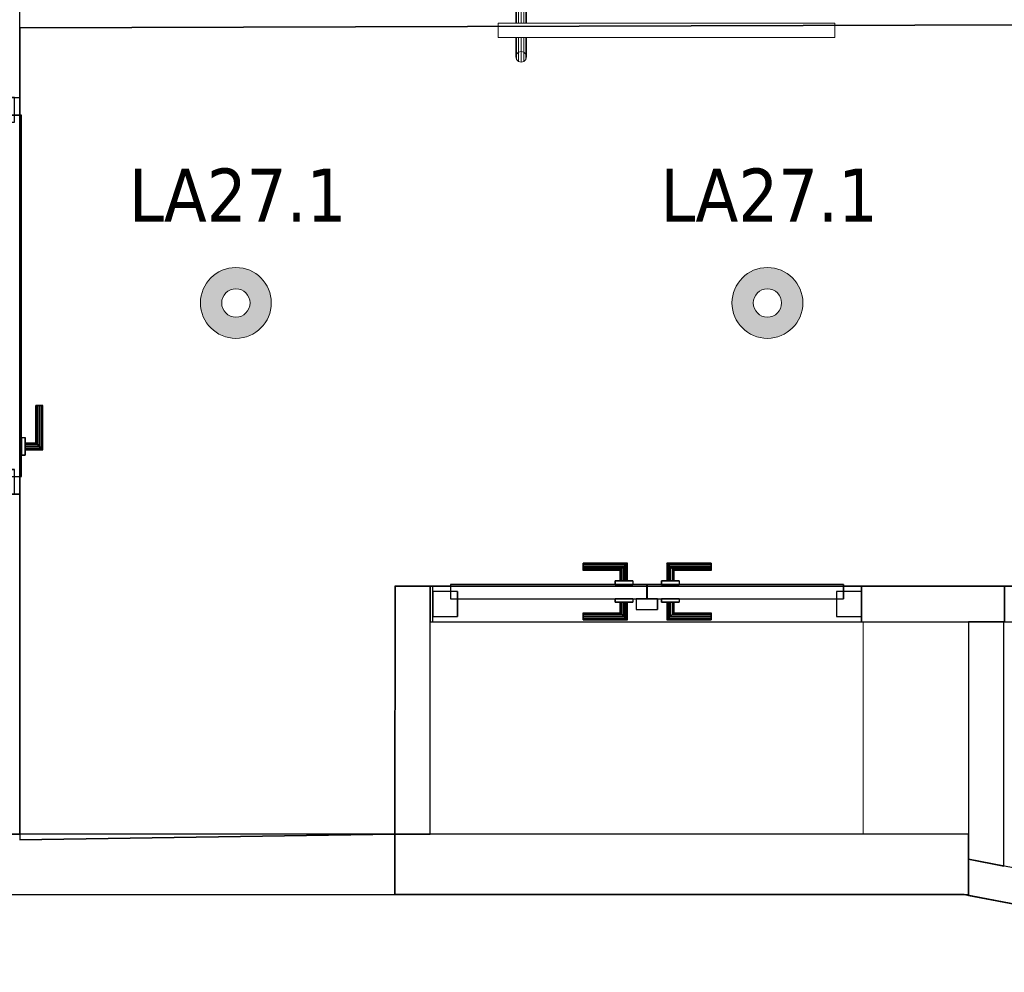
# Model space of a CAD drawing. Header units: metres. Extents: x 391.1 to 427.5, y 12.8 to 28.4.
# Tile 71 of 218: x 403.4 to 406.1, y 23.3 to 25.9. Entities that reach past the tile are written whole.
import ezdxf

# ---------------------------------------------------------------- set-up
doc = ezdxf.new("R2010")
doc.units = ezdxf.units.M
doc.layers.add('01_CARPINTERIA', color=5, linetype='Continuous', lineweight=25, true_color=0x0000ff)
doc.layers.add('01_SUELOS', color=7, linetype='Continuous', lineweight=25, true_color=0x007f00)
for name, color, linetype, lineweight in [('A-COLS-____-MCUT', 7, 'Continuous', 18), ('A-COLS-____-OTLN', 7, 'Continuous', 18), ('A-DETL-GENF-OTLN', 7, 'Continuous', 18), ('A-GENM-____-OTLN', 7, 'Continuous', 18), ('A-WALL-____-MCUT', 7, 'Continuous', 25), ('A-WALL-____-OTLN', 7, 'Continuous', 25), ('E-LITE-EQPM-IDEN', 7, 'Continuous', 30)]:
    doc.layers.add(name, color=color, linetype=linetype, lineweight=lineweight)
doc.styles.add('Tahoma_4', font='tahoma.ttf', dxfattribs={"height": 0.15})

# ---------------------------------------------------------------- blocks, each defined once
blk = doc.blocks.new('Family - Evans PA-152017-03_ENLLUMENAT_P0A')
at = {"layer": 'A-WALL-____-MCUT', "color": 253, "true_color": 0xaaaaaa}
for p, q in [((0.019, 0.1), (0, 0)), ((0.6897, 0.1), (0.019, 0.1)), ((0.6897, 0), (0.6897, 0.1)), ((0, 0), (0.6897, 0))]:
    blk.add_line(p, q, dxfattribs=at)
at = {"layer": 'A-WALL-____-OTLN', "color": 253, "true_color": 0xaaaaaa}
for p, q in [((0.019, 0.1), (0, 0)), ((0.6897, 0.1), (0.019, 0.1)), ((0.6897, 0), (0.6897, 0.1)), ((0, 0), (0.6897, 0))]:
    blk.add_line(p, q, dxfattribs=at)
at = {"layer": 'A-WALL-____-OTLN', "color": 253, "lineweight": 18, "true_color": 0xaaaaaa}
blk.add_line((0, 0), (0.6897, 0), dxfattribs=at)
blk = doc.blocks.new('Family - LONDR55-XX_ZZ-ARQ-CAA-M3D-Londres55-152039-03_ENLLUMENAT_P0A')
at = {"layer": '01_CARPINTERIA', "color": 161, "true_color": 0xaaaaff}
for p, q in [((0.87, 0.1487), (0.87, 0.15)), ((0.87, 0.15), (0.87, 0.1487)), ((0.995, 0.15), (0.87, 0.15)), ((0.87, 0.145), (0.87, 0.1487)), ((0.87, 0.1487), (0.87, 0.145)), ((0.9937, 0.1487), (0.87, 0.1487)), ((0.9937, 0.1487), (0.87, 0.1487)), ((0.87, 0.14), (0.87, 0.145)), ((0.87, 0.145), (0.87, 0.14)), ((0.99, 0.145), (0.87, 0.145)), ((0.99, 0.145), (0.87, 0.145)), ((0.87, 0.135), (0.87, 0.14)), ((0.87, 0.14), (0.87, 0.135)), ((0.87, 0.14), (0.985, 0.14)), ((0.985, 0.14), (0.87, 0.14)), ((0.98, 0.135), (0.985, 0.14)), ((0.985, 0.14), (0.98, 0.135)), ((0.99, 0.145), (0.985, 0.14)), ((0.985, 0.14), (0.99, 0.145)), ((0.985, 0.14), (0.985, 0.1)), ((0.985, 0.1), (0.985, 0.14)), ((0.9937, 0.1487), (0.99, 0.145)), ((0.99, 0.145), (0.9937, 0.1487)), ((0.99, 0.1), (0.99, 0.145)), ((0.99, 0.1), (0.99, 0.145)), ((0.995, 0.15), (0.9937, 0.1487)), ((0.9937, 0.1487), (0.995, 0.15)), ((0.9937, 0.1), (0.9937, 0.1487)), ((0.9937, 0.1), (0.9937, 0.1487)), ((0.995, 0.1), (0.995, 0.15)), ((0.87, 0.135), (0.87, 0.1313)), ((0.87, 0.1313), (0.87, 0.135)), ((0.98, 0.135), (0.87, 0.135)), ((0.98, 0.135), (0.87, 0.135)), ((0.87, 0.1313), (0.87, 0.13)), ((0.87, 0.13), (0.87, 0.1313)), ((0.9763, 0.1313), (0.87, 0.1313)), ((0.9763, 0.1313), (0.87, 0.1313)), ((0.975, 0.13), (0.87, 0.13)), ((0.975, 0.13), (0.9763, 0.1313)), ((0.9763, 0.1313), (0.975, 0.13)), ((0.975, 0.1), (0.975, 0.13)), ((0.9763, 0.1313), (0.98, 0.135)), ((0.98, 0.135), (0.9763, 0.1313)), ((0.9763, 0.1), (0.9763, 0.1313)), ((0.9763, 0.1), (0.9763, 0.1313)), ((0.98, 0.1), (0.98, 0.135)), ((0.98, 0.1), (0.98, 0.135)), ((1.07, 0.09), (0.05, 0.09)), ((0.05, 0.09), (0.05, 0.05)), ((1.07, 0.09), (0.05, 0.09)), ((0.05, 0.05), (0.05, 0.09)), ((1.01, 0.1), (0.96, 0.1)), ((0.96, 0.1), (1.01, 0.1)), ((0.96, 0.09), (0.96, 0.1)), ((0.96, 0.09), (0.96, 0.1)), ((1.01, 0.09), (0.96, 0.09)), ((0.96, 0.09), (1.01, 0.09)), ((0.9763, 0.1), (0.975, 0.1)), ((0.975, 0.1), (0.9763, 0.1)), ((0.98, 0.1), (0.9763, 0.1)), ((0.9763, 0.1), (0.98, 0.1)), ((0.985, 0.1), (0.98, 0.1)), ((0.98, 0.1), (0.985, 0.1)), ((0.99, 0.1), (0.985, 0.1)), ((0.985, 0.1), (0.99, 0.1)), ((0.99, 0.1), (0.9937, 0.1)), ((0.9937, 0.1), (0.99, 0.1)), ((0.9937, 0.1), (0.995, 0.1)), ((0.995, 0.1), (0.9937, 0.1)), ((1.01, 0.09), (1.01, 0.1)), ((1.01, 0.1), (1.01, 0.09)), ((1.07, 0.05), (1.07, 0.09)), ((1.07, 0.05), (1.07, 0.09)), ((0.07, 0.07), (0, 0.07)), ((0, 0.07), (0, 0)), ((0.07, 0.07), (0, 0.07)), ((0, 0), (0, 0.07)), ((0.07, 0), (0.07, 0.07)), ((0.07, 0), (0.07, 0.07)), ((1.12, 0.07), (1.05, 0.07)), ((1.05, 0.07), (1.05, 0)), ((1.12, 0.07), (1.05, 0.07)), ((1.05, 0), (1.05, 0.07)), ((1.12, 0), (1.12, 0.07)), ((1.12, 0), (1.12, 0.07)), ((0.05, 0.05), (1.07, 0.05)), ((0.05, 0.05), (1.07, 0.05)), ((0.96, 0.05), (1.01, 0.05)), ((1.01, 0.05), (0.96, 0.05)), ((0.96, 0.04), (0.96, 0.05)), ((0.96, 0.04), (0.96, 0.05)), ((0.96, 0.04), (1.01, 0.04)), ((1.01, 0.04), (0.96, 0.04)), ((0.9763, 0.04), (0.975, 0.04)), ((0.975, 0.04), (0.9763, 0.04)), ((0.975, 0.01), (0.975, 0.04)), ((0.98, 0.04), (0.9763, 0.04)), ((0.9763, 0.04), (0.98, 0.04)), ((0.9763, 0.0087), (0.9763, 0.04)), ((0.9763, 0.0087), (0.9763, 0.04)), ((0.98, 0.04), (0.985, 0.04)), ((0.985, 0.04), (0.98, 0.04)), ((0.98, 0.005), (0.98, 0.04)), ((0.98, 0.005), (0.98, 0.04)), ((0.985, 0.04), (0.99, 0.04)), ((0.99, 0.04), (0.985, 0.04)), ((0.985, 0.04), (0.985, 0)), ((0.985, 0), (0.985, 0.04)), ((0.99, 0.04), (0.9937, 0.04)), ((0.9937, 0.04), (0.99, 0.04)), ((0.99, -0.005), (0.99, 0.04)), ((0.99, -0.005), (0.99, 0.04)), ((0.9937, 0.04), (0.995, 0.04)), ((0.995, 0.04), (0.9937, 0.04)), ((0.9937, -0.0087), (0.9937, 0.04)), ((0.9937, -0.0087), (0.9937, 0.04)), ((0.995, -0.01), (0.995, 0.04)), ((1.01, 0.04), (1.01, 0.05)), ((1.01, 0.05), (1.01, 0.04)), ((0, 0), (0.07, 0)), ((0, 0), (0.07, 0)), ((0.87, 0.0087), (0.87, 0.01)), ((0.87, 0.01), (0.87, 0.0087)), ((0.87, 0.01), (0.975, 0.01)), ((0.87, 0.005), (0.87, 0.0087)), ((0.87, 0.0087), (0.87, 0.005)), ((0.87, 0.0087), (0.9763, 0.0087)), ((0.87, 0.0087), (0.9763, 0.0087)), ((0.87, 0), (0.87, 0.005)), ((0.87, 0.005), (0.87, 0)), ((0.87, 0.005), (0.98, 0.005)), ((0.87, 0.005), (0.98, 0.005)), ((0.87, -0.005), (0.87, 0)), ((0.985, 0), (0.87, 0)), ((0.87, 0), (0.985, 0)), ((0.9763, 0.0087), (0.975, 0.01)), ((0.975, 0.01), (0.9763, 0.0087)), ((0.98, 0.005), (0.9763, 0.0087)), ((0.9763, 0.0087), (0.98, 0.005)), ((0.985, 0), (0.98, 0.005)), ((0.98, 0.005), (0.985, 0)), ((0.985, 0), (0.99, -0.005)), ((1.05, 0), (1.12, 0)), ((1.05, 0), (1.12, 0)), ((0.87, 0), (0.87, -0.005)), ((0.87, -0.005), (0.87, -0.0087)), ((0.87, -0.0087), (0.87, -0.005)), ((0.87, -0.005), (0.99, -0.005)), ((0.87, -0.005), (0.99, -0.005)), ((0.87, -0.0087), (0.87, -0.01)), ((0.87, -0.01), (0.87, -0.0087)), ((0.87, -0.0087), (0.9937, -0.0087)), ((0.87, -0.0087), (0.9937, -0.0087)), ((0.87, -0.01), (0.995, -0.01)), ((0.99, -0.005), (0.985, 0)), ((0.99, -0.005), (0.9937, -0.0087)), ((0.9937, -0.0087), (0.99, -0.005)), ((0.9937, -0.0087), (0.995, -0.01)), ((0.995, -0.01), (0.9937, -0.0087))]:
    blk.add_line(p, q, dxfattribs=at)
blk = doc.blocks.new('Family - Porta PA-152040-03_ENLLUMENAT_P0A')
blk.add_blockref('Family - LONDR55-XX_ZZ-ARQ-CAA-M3D-Londres55-152039-03_ENLLUMENAT_P0A', (0, 0))
blk = doc.blocks.new('Family - Pilar PA-152210-03_ENLLUMENAT_P0A')
at = {"layer": 'A-COLS-____-MCUT', "color": 253, "true_color": 0xaaaaaa}
for p, q in [((0.2976, 0.6), (0, 0.6)), ((0, 0.6), (0, 0)), ((0.2976, 0), (0.2976, 0.6)), ((0, 0), (0.2976, 0))]:
    blk.add_line(p, q, dxfattribs=at)
at = {"layer": 'A-COLS-____-OTLN', "color": 253, "true_color": 0xaaaaaa}
for p, q in [((0.2976, 0.6), (0, 0.6)), ((0, 0.6), (0, 0)), ((0.2976, 0), (0.2976, 0.6)), ((0, 0), (0.2976, 0))]:
    blk.add_line(p, q, dxfattribs=at)
blk = doc.blocks.new('Family - LONDR55-XX_ZZ-ARQ-CAA-M3D-Londres55-152246-03_ENLLUMENAT_P0A')
at = {"layer": 'A-GENM-____-OTLN', "color": 253, "true_color": 0xaaaaaa}
for p, q in [((0.052, 0.1725), (0.05, 0.165)), ((0.052, 0.1725), (0.05, 0.165)), ((0.0575, 0.178), (0.052, 0.1725)), ((0.0575, 0.178), (0.052, 0.1725)), ((0.052, 0.11), (0.052, 0.1725)), ((0.065, 0.18), (0.0575, 0.178)), ((0.065, 0.18), (0.0575, 0.178)), ((0.0575, 0.11), (0.0575, 0.178)), ((0.0725, 0.178), (0.065, 0.18)), ((0.0725, 0.178), (0.065, 0.18)), ((0.065, 0.11), (0.065, 0.18)), ((0.078, 0.1725), (0.0725, 0.178)), ((0.078, 0.1725), (0.0725, 0.178)), ((0.0725, 0.11), (0.0725, 0.178)), ((0.08, 0.165), (0.078, 0.1725)), ((0.08, 0.165), (0.078, 0.1725)), ((0.078, 0.11), (0.078, 0.1725)), ((0.05, 0.165), (0.052, 0.1575)), ((0.05, 0.11), (0.05, 0.165)), ((0.05, 0.165), (0.052, 0.1575)), ((0.052, 0.1575), (0.0575, 0.152)), ((0.052, 0.11), (0.052, 0.1575)), ((0.052, 0.1575), (0.0575, 0.152)), ((0.0575, 0.152), (0.065, 0.15)), ((0.0575, 0.11), (0.0575, 0.152)), ((0.0575, 0.152), (0.065, 0.15)), ((0.065, 0.15), (0.0725, 0.152)), ((0.065, 0.15), (0.0725, 0.152)), ((0.065, 0.11), (0.065, 0.15)), ((0.0725, 0.152), (0.078, 0.1575)), ((0.0725, 0.152), (0.078, 0.1575)), ((0.0725, 0.11), (0.0725, 0.152)), ((0.078, 0.1575), (0.08, 0.165)), ((0.078, 0.1575), (0.08, 0.165)), ((0.078, 0.11), (0.078, 0.1575)), ((0.08, 0.165), (0.08, 0.11)), ((0.95, 0.11), (0, 0.11)), ((0, 0.11), (0, 0.07)), ((0.95, 0.11), (0, 0.11)), ((0, 0.11), (0, 0.07)), ((0.052, 0.11), (0.05, 0.11)), ((0.05, 0.11), (0.052, 0.11)), ((0.0575, 0.11), (0.052, 0.11)), ((0.052, 0.11), (0.0575, 0.11)), ((0.065, 0.11), (0.0575, 0.11)), ((0.0575, 0.11), (0.065, 0.11)), ((0.0725, 0.11), (0.065, 0.11)), ((0.065, 0.11), (0.0725, 0.11)), ((0.078, 0.11), (0.0725, 0.11)), ((0.0725, 0.11), (0.078, 0.11)), ((0.078, 0.11), (0.08, 0.11)), ((0.08, 0.11), (0.078, 0.11)), ((0.95, 0.07), (0.95, 0.11)), ((0.95, 0.11), (0.95, 0.07)), ((0, 0.07), (0.95, 0.07)), ((0, 0.07), (0.95, 0.07)), ((0.05, 0.015), (0.05, 0.07)), ((0.052, 0.07), (0.05, 0.07)), ((0.05, 0.07), (0.052, 0.07)), ((0.052, 0.0075), (0.052, 0.07)), ((0.052, 0.0225), (0.052, 0.07)), ((0.0575, 0.07), (0.052, 0.07)), ((0.052, 0.07), (0.0575, 0.07)), ((0.0575, 0.002), (0.0575, 0.07)), ((0.0575, 0.028), (0.0575, 0.07)), ((0.065, 0.07), (0.0575, 0.07)), ((0.0575, 0.07), (0.065, 0.07)), ((0.065, 0), (0.065, 0.07)), ((0.065, 0.03), (0.065, 0.07)), ((0.0725, 0.07), (0.065, 0.07)), ((0.065, 0.07), (0.0725, 0.07)), ((0.0725, 0.002), (0.0725, 0.07)), ((0.0725, 0.028), (0.0725, 0.07)), ((0.078, 0.07), (0.0725, 0.07)), ((0.0725, 0.07), (0.078, 0.07)), ((0.078, 0.0075), (0.078, 0.07)), ((0.078, 0.0225), (0.078, 0.07)), ((0.078, 0.07), (0.08, 0.07)), ((0.08, 0.07), (0.078, 0.07)), ((0.08, 0.07), (0.08, 0.015)), ((0.0575, 0.028), (0.052, 0.0225)), ((0.0575, 0.028), (0.052, 0.0225)), ((0.065, 0.03), (0.0575, 0.028)), ((0.065, 0.03), (0.0575, 0.028)), ((0.0725, 0.028), (0.065, 0.03)), ((0.0725, 0.028), (0.065, 0.03)), ((0.078, 0.0225), (0.0725, 0.028)), ((0.078, 0.0225), (0.0725, 0.028)), ((0.052, 0.0225), (0.05, 0.015)), ((0.052, 0.0225), (0.05, 0.015)), ((0.05, 0.015), (0.052, 0.0075)), ((0.05, 0.015), (0.052, 0.0075)), ((0.052, 0.0075), (0.0575, 0.002)), ((0.052, 0.0075), (0.0575, 0.002)), ((0.0575, 0.002), (0.065, 0)), ((0.0575, 0.002), (0.065, 0)), ((0.065, 0), (0.0725, 0.002)), ((0.065, 0), (0.0725, 0.002)), ((0.0725, 0.002), (0.078, 0.0075)), ((0.0725, 0.002), (0.078, 0.0075)), ((0.08, 0.015), (0.078, 0.0225)), ((0.08, 0.015), (0.078, 0.0225)), ((0.078, 0.0075), (0.08, 0.015)), ((0.078, 0.0075), (0.08, 0.015))]:
    blk.add_line(p, q, dxfattribs=at)
blk = doc.blocks.new('Family - Porta PA-152247-03_ENLLUMENAT_P0A')
at = {"extrusion": (0, 0, -1), "zscale": -1, "rotation": 180}
blk.add_blockref('Family - LONDR55-XX_ZZ-ARQ-CAA-M3D-Londres55-152246-03_ENLLUMENAT_P0A', (0, 0), dxfattribs=at)
blk = doc.blocks.new('Family - LONDR55-XX_ZZ-ARQ-CAA-M3D-Londres55-152318-03_ENLLUMENAT_P0A')
at = {"layer": '01_CARPINTERIA', "color": 161, "true_color": 0xaaaaff}
for p, q in [((0.4242, 0.1487), (0.4242, 0.15)), ((0.4242, 0.15), (0.4242, 0.1487)), ((0.5492, 0.15), (0.4242, 0.15)), ((0.4242, 0.145), (0.4242, 0.1487)), ((0.4242, 0.1487), (0.4242, 0.145)), ((0.5478, 0.1487), (0.4242, 0.1487)), ((0.5478, 0.1487), (0.4242, 0.1487)), ((0.4242, 0.14), (0.4242, 0.145)), ((0.4242, 0.145), (0.4242, 0.14)), ((0.5442, 0.145), (0.4242, 0.145)), ((0.5442, 0.145), (0.4242, 0.145)), ((0.4242, 0.135), (0.4242, 0.14)), ((0.4242, 0.14), (0.4242, 0.135)), ((0.4242, 0.14), (0.5392, 0.14)), ((0.5392, 0.14), (0.4242, 0.14)), ((0.5342, 0.135), (0.5392, 0.14)), ((0.5392, 0.14), (0.5342, 0.135)), ((0.5442, 0.145), (0.5392, 0.14)), ((0.5392, 0.14), (0.5442, 0.145)), ((0.5392, 0.14), (0.5392, 0.1)), ((0.5392, 0.1), (0.5392, 0.14)), ((0.5478, 0.1487), (0.5442, 0.145)), ((0.5442, 0.145), (0.5478, 0.1487)), ((0.5442, 0.1), (0.5442, 0.145)), ((0.5442, 0.1), (0.5442, 0.145)), ((0.5492, 0.15), (0.5478, 0.1487)), ((0.5478, 0.1487), (0.5492, 0.15)), ((0.5478, 0.1), (0.5478, 0.1487)), ((0.5478, 0.1), (0.5478, 0.1487)), ((0.5492, 0.1), (0.5492, 0.15)), ((0.6615, 0.1487), (0.6602, 0.15)), ((0.6602, 0.15), (0.6602, 0.1)), ((0.6602, 0.15), (0.6615, 0.1487)), ((0.7852, 0.15), (0.6602, 0.15)), ((0.6652, 0.145), (0.6615, 0.1487)), ((0.6615, 0.1487), (0.6615, 0.1)), ((0.6615, 0.1487), (0.6615, 0.1)), ((0.6615, 0.1487), (0.6652, 0.145)), ((0.7852, 0.1487), (0.6615, 0.1487)), ((0.7852, 0.1487), (0.6615, 0.1487)), ((0.6702, 0.14), (0.6652, 0.145)), ((0.6652, 0.145), (0.6652, 0.1)), ((0.6652, 0.145), (0.6652, 0.1)), ((0.6652, 0.145), (0.6702, 0.14)), ((0.7852, 0.145), (0.6652, 0.145)), ((0.7852, 0.145), (0.6652, 0.145)), ((0.6702, 0.1), (0.6702, 0.14)), ((0.6702, 0.14), (0.6702, 0.1)), ((0.6702, 0.14), (0.6752, 0.135)), ((0.6752, 0.135), (0.6702, 0.14)), ((0.6702, 0.14), (0.7852, 0.14)), ((0.7852, 0.14), (0.6702, 0.14)), ((0.7852, 0.1487), (0.7852, 0.15)), ((0.7852, 0.15), (0.7852, 0.1487)), ((0.7852, 0.145), (0.7852, 0.1487)), ((0.7852, 0.1487), (0.7852, 0.145)), ((0.7852, 0.145), (0.7852, 0.14)), ((0.7852, 0.14), (0.7852, 0.145)), ((0.7852, 0.14), (0.7852, 0.135)), ((0.7852, 0.135), (0.7852, 0.14)), ((0.4242, 0.135), (0.4242, 0.1313)), ((0.4242, 0.1313), (0.4242, 0.135)), ((0.5342, 0.135), (0.4242, 0.135)), ((0.5342, 0.135), (0.4242, 0.135)), ((0.4242, 0.1313), (0.4242, 0.13)), ((0.4242, 0.13), (0.4242, 0.1313)), ((0.5305, 0.1313), (0.4242, 0.1313)), ((0.5305, 0.1313), (0.4242, 0.1313)), ((0.5292, 0.13), (0.4242, 0.13)), ((0.5292, 0.13), (0.5305, 0.1313)), ((0.5305, 0.1313), (0.5292, 0.13)), ((0.5292, 0.1), (0.5292, 0.13)), ((0.5305, 0.1313), (0.5342, 0.135)), ((0.5342, 0.135), (0.5305, 0.1313)), ((0.5305, 0.1), (0.5305, 0.1313)), ((0.5305, 0.1), (0.5305, 0.1313)), ((0.5342, 0.1), (0.5342, 0.135)), ((0.5342, 0.1), (0.5342, 0.135)), ((0.6752, 0.135), (0.6752, 0.1)), ((0.6752, 0.135), (0.6788, 0.1313)), ((0.6788, 0.1313), (0.6752, 0.135)), ((0.6752, 0.135), (0.6752, 0.1)), ((0.7852, 0.135), (0.6752, 0.135)), ((0.7852, 0.135), (0.6752, 0.135)), ((0.6788, 0.1313), (0.6788, 0.1)), ((0.6788, 0.1313), (0.6802, 0.13)), ((0.6802, 0.13), (0.6788, 0.1313)), ((0.6788, 0.1313), (0.6788, 0.1)), ((0.7852, 0.1313), (0.6788, 0.1313)), ((0.7852, 0.1313), (0.6788, 0.1313)), ((0.6802, 0.13), (0.6802, 0.1)), ((0.7852, 0.13), (0.6802, 0.13)), ((0.7852, 0.135), (0.7852, 0.1313)), ((0.7852, 0.1313), (0.7852, 0.135)), ((0.7852, 0.1313), (0.7852, 0.13)), ((0.7852, 0.13), (0.7852, 0.1313)), ((0.6042, 0.09), (0.05, 0.09)), ((0.05, 0.09), (0.05, 0.05)), ((0.6042, 0.09), (0.05, 0.09)), ((0.05, 0.09), (0.05, 0.05)), ((0.5642, 0.1), (0.5142, 0.1)), ((0.5142, 0.1), (0.5642, 0.1)), ((0.5142, 0.1), (0.5142, 0.09)), ((0.5142, 0.09), (0.5142, 0.1)), ((0.5642, 0.09), (0.5142, 0.09)), ((0.5142, 0.09), (0.5642, 0.09)), ((0.5305, 0.1), (0.5292, 0.1)), ((0.5292, 0.1), (0.5305, 0.1)), ((0.5342, 0.1), (0.5305, 0.1)), ((0.5305, 0.1), (0.5342, 0.1)), ((0.5392, 0.1), (0.5342, 0.1)), ((0.5342, 0.1), (0.5392, 0.1)), ((0.5442, 0.1), (0.5392, 0.1)), ((0.5392, 0.1), (0.5442, 0.1)), ((0.5442, 0.1), (0.5478, 0.1)), ((0.5478, 0.1), (0.5442, 0.1)), ((0.5478, 0.1), (0.5492, 0.1)), ((0.5492, 0.1), (0.5478, 0.1)), ((0.5642, 0.1), (0.5642, 0.09)), ((0.5642, 0.1), (0.5642, 0.09)), ((0.6042, 0.05), (0.6042, 0.09)), ((0.6042, 0.09), (0.6042, 0.05)), ((1.1593, 0.09), (0.6052, 0.09)), ((0.6052, 0.09), (0.6052, 0.05)), ((1.1593, 0.09), (0.6052, 0.09)), ((0.6052, 0.09), (0.6052, 0.05)), ((0.6952, 0.1), (0.6452, 0.1)), ((0.6452, 0.1), (0.6952, 0.1)), ((0.6452, 0.1), (0.6452, 0.09)), ((0.6452, 0.09), (0.6452, 0.1)), ((0.6952, 0.09), (0.6452, 0.09)), ((0.6452, 0.09), (0.6952, 0.09)), ((0.6615, 0.1), (0.6602, 0.1)), ((0.6602, 0.1), (0.6615, 0.1)), ((0.6652, 0.1), (0.6615, 0.1)), ((0.6615, 0.1), (0.6652, 0.1)), ((0.6702, 0.1), (0.6652, 0.1)), ((0.6652, 0.1), (0.6702, 0.1)), ((0.6752, 0.1), (0.6702, 0.1)), ((0.6702, 0.1), (0.6752, 0.1)), ((0.6752, 0.1), (0.6788, 0.1)), ((0.6788, 0.1), (0.6752, 0.1)), ((0.6788, 0.1), (0.6802, 0.1)), ((0.6802, 0.1), (0.6788, 0.1)), ((0.6952, 0.1), (0.6952, 0.09)), ((0.6952, 0.1), (0.6952, 0.09)), ((1.1593, 0.05), (1.1593, 0.09)), ((1.1593, 0.09), (1.1593, 0.05)), ((0.07, 0.07), (0, 0.07)), ((0, 0.07), (0, 0)), ((0.07, 0.07), (0, 0.07)), ((0, 0.07), (0, 0)), ((0.07, 0), (0.07, 0.07)), ((0.07, 0.07), (0.07, 0)), ((1.2093, 0.07), (1.1393, 0.07)), ((1.1393, 0.07), (1.1393, 0)), ((1.2093, 0.07), (1.1393, 0.07)), ((1.1393, 0.07), (1.1393, 0)), ((1.2093, 0), (1.2093, 0.07)), ((1.2093, 0.07), (1.2093, 0)), ((0.05, 0.05), (0.6042, 0.05)), ((0.05, 0.05), (0.6042, 0.05)), ((0.5142, 0.05), (0.5642, 0.05)), ((0.5642, 0.05), (0.5142, 0.05)), ((0.5142, 0.05), (0.5142, 0.04)), ((0.5142, 0.04), (0.5142, 0.05)), ((0.5142, 0.04), (0.5642, 0.04)), ((0.5642, 0.04), (0.5142, 0.04)), ((0.5305, 0.04), (0.5292, 0.04)), ((0.5292, 0.04), (0.5305, 0.04)), ((0.5292, 0.01), (0.5292, 0.04)), ((0.5342, 0.04), (0.5305, 0.04)), ((0.5305, 0.04), (0.5342, 0.04)), ((0.5305, 0.0087), (0.5305, 0.04)), ((0.5305, 0.0087), (0.5305, 0.04)), ((0.5342, 0.04), (0.5392, 0.04)), ((0.5392, 0.04), (0.5342, 0.04)), ((0.5342, 0.005), (0.5342, 0.04)), ((0.5342, 0.005), (0.5342, 0.04)), ((0.5392, 0.04), (0.5442, 0.04)), ((0.5442, 0.04), (0.5392, 0.04)), ((0.5392, 0.04), (0.5392, 0)), ((0.5392, 0), (0.5392, 0.04)), ((0.5442, 0.04), (0.5478, 0.04)), ((0.5478, 0.04), (0.5442, 0.04)), ((0.5442, -0.005), (0.5442, 0.04)), ((0.5442, -0.005), (0.5442, 0.04)), ((0.5478, 0.04), (0.5492, 0.04)), ((0.5492, 0.04), (0.5478, 0.04)), ((0.5478, -0.0087), (0.5478, 0.04)), ((0.5478, -0.0087), (0.5478, 0.04)), ((0.5492, -0.01), (0.5492, 0.04)), ((0.5642, 0.05), (0.5642, 0.04)), ((0.5642, 0.05), (0.5642, 0.04)), ((0.6342, 0.05), (0.5742, 0.05)), ((0.5742, 0.05), (0.5742, 0.02)), ((0.6342, 0.05), (0.5742, 0.05)), ((0.5742, 0.05), (0.5742, 0.02)), ((0.6052, 0.05), (1.1593, 0.05)), ((0.6052, 0.05), (1.1593, 0.05)), ((0.6342, 0.02), (0.6342, 0.05)), ((0.6342, 0.05), (0.6342, 0.02)), ((0.6452, 0.05), (0.6952, 0.05)), ((0.6952, 0.05), (0.6452, 0.05)), ((0.6452, 0.05), (0.6452, 0.04)), ((0.6452, 0.04), (0.6452, 0.05)), ((0.6452, 0.04), (0.6952, 0.04)), ((0.6952, 0.04), (0.6452, 0.04)), ((0.6615, 0.04), (0.6602, 0.04)), ((0.6602, 0.04), (0.6615, 0.04)), ((0.6602, 0.04), (0.6602, -0.01)), ((0.6652, 0.04), (0.6615, 0.04)), ((0.6615, 0.04), (0.6652, 0.04)), ((0.6615, 0.04), (0.6615, -0.0087)), ((0.6615, 0.04), (0.6615, -0.0087)), ((0.6652, 0.04), (0.6702, 0.04)), ((0.6702, 0.04), (0.6652, 0.04)), ((0.6652, 0.04), (0.6652, -0.005)), ((0.6652, 0.04), (0.6652, -0.005)), ((0.6702, 0.04), (0.6752, 0.04)), ((0.6752, 0.04), (0.6702, 0.04)), ((0.6702, 0), (0.6702, 0.04)), ((0.6702, 0.04), (0.6702, 0)), ((0.6752, 0.04), (0.6788, 0.04)), ((0.6788, 0.04), (0.6752, 0.04)), ((0.6752, 0.04), (0.6752, 0.005)), ((0.6752, 0.04), (0.6752, 0.005)), ((0.6788, 0.04), (0.6802, 0.04)), ((0.6802, 0.04), (0.6788, 0.04)), ((0.6788, 0.04), (0.6788, 0.0087)), ((0.6788, 0.04), (0.6788, 0.0087)), ((0.6802, 0.04), (0.6802, 0.01)), ((0.6952, 0.05), (0.6952, 0.04)), ((0.6952, 0.05), (0.6952, 0.04)), ((0, 0), (0.07, 0)), ((0, 0), (0.07, 0)), ((0.4242, 0.0087), (0.4242, 0.01)), ((0.4242, 0.01), (0.4242, 0.0087)), ((0.4242, 0.01), (0.5292, 0.01)), ((0.4242, 0.005), (0.4242, 0.0087)), ((0.4242, 0.0087), (0.4242, 0.005)), ((0.4242, 0.0087), (0.5305, 0.0087)), ((0.4242, 0.0087), (0.5305, 0.0087)), ((0.4242, 0), (0.4242, 0.005)), ((0.4242, 0.005), (0.4242, 0)), ((0.4242, 0.005), (0.5342, 0.005)), ((0.4242, 0.005), (0.5342, 0.005)), ((0.4242, -0.005), (0.4242, 0)), ((0.4242, 0), (0.4242, -0.005)), ((0.5392, 0), (0.4242, 0)), ((0.4242, 0), (0.5392, 0)), ((0.5305, 0.0087), (0.5292, 0.01)), ((0.5292, 0.01), (0.5305, 0.0087)), ((0.5342, 0.005), (0.5305, 0.0087)), ((0.5305, 0.0087), (0.5342, 0.005)), ((0.5392, 0), (0.5342, 0.005)), ((0.5342, 0.005), (0.5392, 0)), ((0.5742, 0.02), (0.6342, 0.02)), ((0.5742, 0.02), (0.6342, 0.02)), ((0.6652, -0.005), (0.6702, 0)), ((0.6702, 0), (0.6652, -0.005)), ((0.6752, 0.005), (0.6702, 0)), ((0.6702, 0), (0.6752, 0.005)), ((0.7852, 0), (0.6702, 0)), ((0.6702, 0), (0.7852, 0)), ((0.6788, 0.0087), (0.6752, 0.005)), ((0.6752, 0.005), (0.6788, 0.0087)), ((0.6752, 0.005), (0.7852, 0.005)), ((0.6752, 0.005), (0.7852, 0.005)), ((0.6802, 0.01), (0.6788, 0.0087)), ((0.6788, 0.0087), (0.6802, 0.01)), ((0.6788, 0.0087), (0.7852, 0.0087)), ((0.6788, 0.0087), (0.7852, 0.0087)), ((0.6802, 0.01), (0.7852, 0.01)), ((0.7852, 0.0087), (0.7852, 0.01)), ((0.7852, 0.01), (0.7852, 0.0087)), ((0.7852, 0.005), (0.7852, 0.0087)), ((0.7852, 0.0087), (0.7852, 0.005)), ((0.7852, 0.005), (0.7852, 0)), ((0.7852, 0), (0.7852, 0.005)), ((0.7852, 0), (0.7852, -0.005)), ((0.7852, -0.005), (0.7852, 0)), ((1.1393, 0), (1.2093, 0)), ((1.1393, 0), (1.2093, 0)), ((0.4242, -0.005), (0.4242, -0.0087)), ((0.4242, -0.0087), (0.4242, -0.005)), ((0.4242, -0.005), (0.5442, -0.005)), ((0.4242, -0.005), (0.5442, -0.005)), ((0.4242, -0.0087), (0.4242, -0.01)), ((0.4242, -0.01), (0.4242, -0.0087)), ((0.4242, -0.0087), (0.5478, -0.0087)), ((0.4242, -0.0087), (0.5478, -0.0087)), ((0.4242, -0.01), (0.5492, -0.01)), ((0.5392, 0), (0.5442, -0.005)), ((0.5442, -0.005), (0.5392, 0)), ((0.5442, -0.005), (0.5478, -0.0087)), ((0.5478, -0.0087), (0.5442, -0.005)), ((0.5478, -0.0087), (0.5492, -0.01)), ((0.5492, -0.01), (0.5478, -0.0087)), ((0.6602, -0.01), (0.6615, -0.0087)), ((0.6615, -0.0087), (0.6602, -0.01)), ((0.6602, -0.01), (0.7852, -0.01)), ((0.6615, -0.0087), (0.6652, -0.005)), ((0.6652, -0.005), (0.6615, -0.0087)), ((0.6615, -0.0087), (0.7852, -0.0087)), ((0.6615, -0.0087), (0.7852, -0.0087)), ((0.6652, -0.005), (0.7852, -0.005)), ((0.6652, -0.005), (0.7852, -0.005)), ((0.7852, -0.005), (0.7852, -0.0087)), ((0.7852, -0.0087), (0.7852, -0.005)), ((0.7852, -0.0087), (0.7852, -0.01)), ((0.7852, -0.01), (0.7852, -0.0087))]:
    blk.add_line(p, q, dxfattribs=at)
blk = doc.blocks.new('Family - Porta PA-152319-03_ENLLUMENAT_P0A')
blk.add_blockref('Family - LONDR55-XX_ZZ-ARQ-CAA-M3D-Londres55-152318-03_ENLLUMENAT_P0A', (0, 0))
blk = doc.blocks.new('Family - LONDR55-XX_ZZ-ARQ-CAA-M3D-Londres55-152321-03_ENLLUMENAT_P0A')
at = {"layer": '01_SUELOS', "color": 9, "true_color": 0xaad4aa}
for p, q in [((7.4708, 2.3155), (0, 2.292)), ((7.4708, 2.3155), (0, 2.292)), ((7.4708, 2.3155), (0, 2.292)), ((7.4708, 2.3155), (0, 2.292)), ((0, 2.292), (0, 0)), ((0, 2.292), (0, 0)), ((0, 2.292), (0, 0)), ((0, 2.292), (0, 0)), ((1.059, 0.0159), (1.06, 0.7159)), ((1.059, 0.0159), (1.06, 0.7159)), ((1.06, 0.7159), (1.059, 0.0159)), ((1.06, 0.7159), (1.059, 0.0159)), ((1.06, 0.7159), (6.46, 0.7159)), ((1.06, 0.7159), (6.46, 0.7159)), ((6.46, 0.7159), (1.06, 0.7159)), ((6.46, 0.7159), (1.06, 0.7159)), ((0, 0), (1.059, 0.0159)), ((0, 0), (1.059, 0.0159)), ((0, 0), (1.059, 0.0159)), ((0, 0), (1.059, 0.0159))]:
    blk.add_line(p, q, dxfattribs=at)
blk = doc.blocks.new('Family - Evans PA-152341-03_ENLLUMENAT_P0A')
at = {"layer": 'A-WALL-____-MCUT', "color": 253, "true_color": 0xaaaaaa}
for p, q in [((0, 0.1), (0, 0)), ((0.96, 0), (0.96, 0.1)), ((2.08, 0.1), (2.08, 0)), ((0, 0), (0.96, 0)), ((2.08, 0), (4.4287, 0))]:
    blk.add_line(p, q, dxfattribs=at)
at = {"layer": 'A-WALL-____-OTLN', "color": 253, "true_color": 0xaaaaaa}
for p, q in [((0, 0.1), (0, 0)), ((0.96, 0.1), (0.96, 0)), ((2.08, 0.1), (2.08, 0)), ((0, 0), (4.4287, 0)), ((0.96, 0), (2.08, 0))]:
    blk.add_line(p, q, dxfattribs=at)
at = {"layer": 'A-WALL-____-OTLN', "color": 253, "lineweight": 18, "true_color": 0xaaaaaa}
blk.add_line((0, 0), (4.4287, 0), dxfattribs=at)
blk = doc.blocks.new('Family - Vano de puerta PA-152343-03_ENLLUMENAT_P0A')
at = {"layer": 'A-GENM-____-OTLN', "color": 253, "true_color": 0xaaaaaa}
for p, q in [((403.3571, 25.7296), (403.2571, 25.7296)), ((403.2571, 25.7296), (403.2571, 24.6096)), ((403.3571, 25.7296), (403.2571, 25.7296)), ((403.2571, 24.6096), (403.2571, 25.7296)), ((403.3571, 24.6096), (403.3571, 25.7296)), ((403.3571, 25.7296), (403.3571, 24.6096)), ((403.2571, 24.6096), (403.3571, 24.6096)), ((403.3571, 24.6096), (403.2571, 24.6096))]:
    blk.add_line(p, q, dxfattribs=at)
blk = doc.blocks.new('Family - Evans PA-152366-03_ENLLUMENAT_P0A')
at = {"layer": 'A-WALL-____-MCUT', "color": 253, "true_color": 0xaaaaaa}
for p, q in [((2.7774, 0.17), (0, 0.17)), ((0, 0.17), (0, 0)), ((2.7774, 0), (2.7774, 0.17)), ((0, 0), (2.7774, 0))]:
    blk.add_line(p, q, dxfattribs=at)
at = {"layer": 'A-WALL-____-OTLN', "color": 253, "true_color": 0xaaaaaa}
for p, q in [((2.7774, 0.17), (0, 0.17)), ((0, 0.17), (0, 0)), ((2.7774, 0), (2.7774, 0.17)), ((0, 0), (2.7774, 0))]:
    blk.add_line(p, q, dxfattribs=at)
at = {"layer": 'A-WALL-____-OTLN', "color": 253, "lineweight": 18, "true_color": 0xaaaaaa}
blk.add_line((0, 0), (2.7774, 0), dxfattribs=at)
blk = doc.blocks.new('Family - LONDR55-XX_ZZ-ARQ-CAA-M3D-Londres55-152374-03_ENLLUMENAT_P0A')
at = {"layer": '01_SUELOS', "color": 9, "true_color": 0xaad4aa}
for p, q in [((1.9982, 0), (9.469, 0.0234)), ((9.469, 0.0234), (1.9982, 0))]:
    blk.add_line(p, q, dxfattribs=at)
blk = doc.blocks.new('Family - Evans PA-152455-03_ENLLUMENAT_P0A')
at = {"layer": 'A-WALL-____-MCUT', "color": 253, "true_color": 0xaaaaaa}
for p, q in [((0.7, 0.1), (0, 0.1)), ((0, 0.1), (0, 0)), ((0.7, 0), (0.7, 0.1)), ((0, 0), (0.7, 0))]:
    blk.add_line(p, q, dxfattribs=at)
at = {"layer": 'A-WALL-____-OTLN', "color": 253, "true_color": 0xaaaaaa}
for p, q in [((0.7, 0.1), (0, 0.1)), ((0, 0.1), (0, 0)), ((0.7, 0), (0.7, 0.1)), ((0, 0), (0.7, 0))]:
    blk.add_line(p, q, dxfattribs=at)
at = {"layer": 'A-WALL-____-OTLN', "color": 253, "lineweight": 18, "true_color": 0xaaaaaa}
blk.add_line((0, 0), (0.7072, 0), dxfattribs=at)
blk = doc.blocks.new('Family - Evans PA-152483-03_ENLLUMENAT_P0A')
at = {"layer": 'A-WALL-____-MCUT', "color": 253, "true_color": 0xaaaaaa}
for p, q in [((-0.019, 0.1), (0, 0)), ((1.1449, 0.1), (-0.019, 0.1)), ((1.1639, 0), (1.1449, 0.1)), ((0, 0), (1.1639, 0))]:
    blk.add_line(p, q, dxfattribs=at)
at = {"layer": 'A-WALL-____-OTLN', "color": 253, "true_color": 0xaaaaaa}
for p, q in [((-0.019, 0.1), (0, 0)), ((1.1449, 0.1), (-0.019, 0.1)), ((1.1639, 0), (1.1449, 0.1)), ((0, 0), (1.1639, 0))]:
    blk.add_line(p, q, dxfattribs=at)
at = {"layer": 'A-WALL-____-OTLN', "color": 253, "lineweight": 18, "true_color": 0xaaaaaa}
blk.add_line((0, 0), (1.1639, 0), dxfattribs=at)
blk = doc.blocks.new('Family - Evans PA-152603-03_ENLLUMENAT_P0A')
at = {"layer": 'A-WALL-____-MCUT', "color": 253, "true_color": 0xaaaaaa}
for p, q in [((0.6225, 0.1), (0, 0.1)), ((0, 0.1), (0, 0)), ((0.6225, 0), (0.6225, 0.1)), ((2.727, 0.1), (2.5316, 0.1)), ((2.5316, 0.1), (2.5316, 0)), ((2.727, 0), (2.727, 0.1)), ((3.5802, 0.1), (3.5802, 0)), ((3.9845, 0.1), (3.5802, 0.1)), ((3.9845, 0), (3.9845, 0.1)), ((5.1939, 0.1), (5.1939, 0)), ((5.2009, 0.1), (5.1939, 0.1)), ((5.2009, 0), (5.2009, 0.1)), ((0, 0), (0.6225, 0)), ((2.5316, 0), (2.727, 0)), ((3.5802, 0), (3.9845, 0)), ((5.1939, 0), (5.2009, 0))]:
    blk.add_line(p, q, dxfattribs=at)
at = {"layer": 'A-WALL-____-OTLN', "color": 253, "true_color": 0xaaaaaa}
for p, q in [((5.2009, 0.1), (0, 0.1)), ((0, 0.1), (0, 0)), ((2.5316, 0.1), (0.6225, 0.1)), ((0.6225, 0.1), (0.6225, 0)), ((2.5316, 0.1), (2.5316, 0)), ((2.727, 0), (2.727, 0.1)), ((3.5802, 0.1), (2.727, 0.1)), ((3.5802, 0), (3.5802, 0.1)), ((5.1939, 0.1), (3.9845, 0.1)), ((3.9845, 0.1), (3.9845, 0)), ((5.1939, 0.1), (5.1939, 0)), ((5.2009, 0), (5.2009, 0.1)), ((0, 0), (5.2009, 0)), ((2.727, 0), (3.5802, 0)), ((0.6225, 0), (2.5316, 0)), ((3.9845, 0), (5.1939, 0))]:
    blk.add_line(p, q, dxfattribs=at)
at = {"layer": 'A-WALL-____-OTLN', "color": 253, "lineweight": 18, "true_color": 0xaaaaaa}
blk.add_line((0, 0), (5.2009, 0), dxfattribs=at)
blk = doc.blocks.new('Family - Vano de puerta PA-152605-03_ENLLUMENAT_P0A')
at = {"layer": 'A-GENM-____-OTLN', "color": 253, "true_color": 0xaaaaaa}
for p, q in [((404.5227, 24.3496), (404.5227, 24.2496)), ((405.7321, 24.3496), (404.5227, 24.3496)), ((404.5227, 24.3496), (404.5227, 24.2496)), ((404.5227, 24.3496), (405.7321, 24.3496)), ((405.7321, 24.2496), (405.7321, 24.3496)), ((405.7321, 24.3496), (405.7321, 24.2496)), ((404.5227, 24.2496), (405.7321, 24.2496)), ((405.7321, 24.2496), (404.5227, 24.2496))]:
    blk.add_line(p, q, dxfattribs=at)
blk = doc.blocks.new('Family - LONDR55-XX_ZZ-ARQ-CAA-M3D-Londres55-152611-03_ENLLUMENAT_P0A')
at = {"layer": '01_SUELOS', "color": 9, "true_color": 0xaad4aa}
for p, q in [((5.2387, 10.409), (4.1797, 10.3931)), ((4.1797, 10.3931), (5.2387, 10.409)), ((5.2385, 10.239), (5.2387, 10.409)), ((5.2387, 10.409), (5.2385, 10.239)), ((6.8447, 10.239), (5.2385, 10.239)), ((5.2385, 10.239), (6.8447, 10.239)), ((7.6947, 10.0774), (6.8447, 10.239)), ((6.8447, 10.239), (7.6947, 10.0774))]:
    blk.add_line(p, q, dxfattribs=at)
blk = doc.blocks.new('LONDR55-XX_ZZ-ARQ-CAA-M3D-Londres55_ifc-1-03_ENLLUMENAT_P0A')
at = {"layer": '01_CARPINTERIA', "color": 253, "lineweight": 18, "true_color": 0xaaaaaa, "rotation": 270}
blk.add_blockref('Family - Porta PA-152040-03_ENLLUMENAT_P0A', (403.2721, 25.7296), dxfattribs=at)
at = {"layer": '01_CARPINTERIA', "color": 253, "lineweight": 18, "true_color": 0xaaaaaa}
blk.add_blockref('Family - Porta PA-152319-03_ENLLUMENAT_P0A', (404.5227, 24.2646), dxfattribs=at)
at = {"layer": '01_SUELOS', "color": 253, "lineweight": 18, "true_color": 0xaaaaaa}
for name, p in [('Family - LONDR55-XX_ZZ-ARQ-CAA-M3D-Londres55-152374-03_ENLLUMENAT_P0A', (401.3587, 25.9257)), ('Family - LONDR55-XX_ZZ-ARQ-CAA-M3D-Londres55-152321-03_ENLLUMENAT_P0A', (403.3569, 23.6337)), ('Family - LONDR55-XX_ZZ-ARQ-CAA-M3D-Londres55-152611-03_ENLLUMENAT_P0A', (399.1772, 13.2406))]:
    blk.add_blockref(name, p, dxfattribs=at)
at = {"layer": 'A-COLS-____-OTLN', "color": 253, "lineweight": 18, "true_color": 0xaaaaaa}
blk.add_blockref('Family - Pilar PA-152210-03_ENLLUMENAT_P0A', (405.7369, 23.6496), dxfattribs=at)
at = {"layer": 'A-GENM-____-OTLN', "color": 253, "lineweight": 18, "true_color": 0xaaaaaa}
for name, p in [('Family - Porta PA-152247-03_ENLLUMENAT_P0A', (404.7069, 26.0091)), ('Family - Vano de puerta PA-152343-03_ENLLUMENAT_P0A', (0, 0)), ('Family - Vano de puerta PA-152605-03_ENLLUMENAT_P0A', (0, 0))]:
    blk.add_blockref(name, p, dxfattribs=at)
at = {"layer": 'A-WALL-____-OTLN', "color": 253, "lineweight": 18, "true_color": 0xaaaaaa}
for name, p, rotation in [('Family - Evans PA-152341-03_ENLLUMENAT_P0A', (403.3571, 23.6496), 90), ('Family - Evans PA-152455-03_ENLLUMENAT_P0A', (404.4157, 24.3496), 270), ('Family - Evans PA-152603-03_ENLLUMENAT_P0A', (409.7166, 24.3496), 180), ('Family - Evans PA-152017-03_ENLLUMENAT_P0A', (406.1345, 23.5599), 90), ('Family - Evans PA-152483-03_ENLLUMENAT_P0A', (406.0345, 23.4771), 349.2446240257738)]:
    blk.add_blockref(name, p, dxfattribs=dict(at, rotation=rotation))
blk.add_blockref('Family - Evans PA-152366-03_ENLLUMENAT_P0A', (403.2571, 23.4796), dxfattribs=at)
blk = doc.blocks.new('ZYR_06_02_02 Down Superficie - L 02-V3-03_ENLLUMENAT_P0A')
at = {"layer": 'A-DETL-GENF-OTLN', "true_color": 0x00c400}
h = blk.add_hatch(color=92, dxfattribs=at)
h.paths.add_polyline_path([(0, -0.1), (0.0259, -0.0966), (0.05, -0.0866), (0.0707, -0.0707), (0.0866, -0.05), (0.0966, -0.0259), (0.1, 0), (0.0966, 0.0259), (0.0866, 0.05), (0.0707, 0.0707), (0.05, 0.0866), (0.0259, 0.0966), (0, 0.1), (-0.0259, 0.0966), (-0.05, 0.0866), (-0.0707, 0.0707), (-0.0866, 0.05), (-0.0966, 0.0259), (-0.1, 0), (-0.0966, -0.0259), (-0.0866, -0.05), (-0.0707, -0.0707), (-0.0487, -0.0871), (-0.0259, -0.0966)])
h.paths.add_polyline_path([(0, -0.04), (-0.0104, -0.0386), (-0.02, -0.0346), (-0.0283, -0.0283), (-0.0346, -0.02), (-0.0386, -0.0104), (-0.04, 0), (-0.0386, 0.0104), (-0.0346, 0.02), (-0.0283, 0.0283), (-0.02, 0.0346), (-0.0104, 0.0386), (0, 0.04), (0.0104, 0.0386), (0.02, 0.0346), (0.0283, 0.0283), (0.0346, 0.02), (0.0386, 0.0104), (0.04, 0), (0.0386, -0.0104), (0.0346, -0.02), (0.0283, -0.0283), (0.02, -0.0346), (0.0104, -0.0386)])
at = {"layer": 'A-DETL-GENF-OTLN', "color": 92, "true_color": 0x00c400}
for radius in [0.1, 0.04]:
    blk.add_circle((0, 0), radius, dxfattribs=at)
for radius, start, end in [(0.1, 360, 180), (0.04, 0, 180), (0.1, 180, 360), (0.04, 180, 0)]:
    blk.add_arc((0, 0), radius, start, end, dxfattribs=at)

msp = doc.modelspace()

# ---------------------------------------------------------------- block references
at = {"lineweight": 5}
msp.add_blockref('LONDR55-XX_ZZ-ARQ-CAA-M3D-Londres55_ifc-1-03_ENLLUMENAT_P0A', (0, 0), dxfattribs=at)
at = {"layer": 'A-DETL-GENF-OTLN', "color": 92, "true_color": 0x00c400}
for p in [(403.967, 25.1495), (405.467, 25.1495)]:
    msp.add_blockref('ZYR_06_02_02 Down Superficie - L 02-V3-03_ENLLUMENAT_P0A', p, dxfattribs=at)

# ---------------------------------------------------------------- texts
at = {"layer": 'E-LITE-EQPM-IDEN', "char_height": 0.15, "width": 0.737552, "attachment_point": 1, "style": 'Tahoma_4'}
for insert in [(403.6652, 25.529), (405.1652, 25.529)]:
    msp.add_mtext('LA27.1', dxfattribs=dict(at, insert=insert))

doc.saveas('drawing.dxf')
